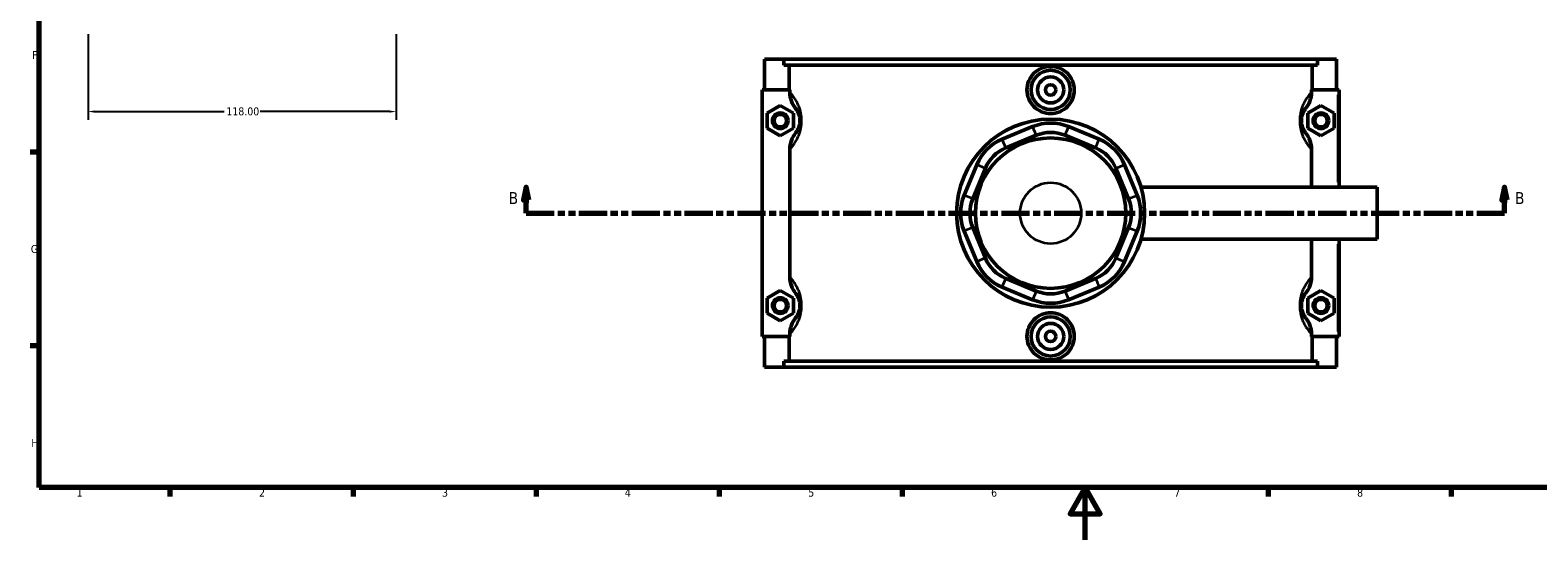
# Model space of a CAD drawing. Header units: millimetres. Extents: x 0 to 898, y -421 to 1009.
# Tile 2 of 7: x 17 to 594, y 0 to 195. Entities that reach past the tile are written whole.
import ezdxf

# ---------------------------------------------------------------- set-up
doc = ezdxf.new("R2010")
doc.units = ezdxf.units.MM
doc.linetypes.add('DOUBLE_DASH_CHAIN', pattern=[1.2403, 0.6614, -0.0827, 0.1654, -0.0827, 0.1654, -0.0827])
for name, color, linetype, lineweight in [('Border (ANSI)', 7, 'Continuous', 70), ('Dimension (ANSI)', 7, 'Continuous', 25), ('Section Line (ANSI)', 7, 'DOUBLE_DASH_CHAIN', 70), ('Visible (ANSI)', 7, 'Continuous', 50), ('Visible Narrow (ANSI)', 7, 'Continuous', 35)]:
    doc.layers.add(name, color=color, linetype=linetype, lineweight=lineweight)
doc.styles.add('Label Text (ANSI)', font='tahoma.ttf')
doc.styles.add('Note Text (ANSI)', font='tahoma.ttf')
doc.dimstyles.new('Default - mm (ANSI)', dxfattribs={"dimtxt": 3.048, "dimasz": 2.5, "dimexe": 3.175, "dimexo": 1.6002, "dimgap": 0.8, "dimtad": 0, "dimtoh": 1, "dimrnd": 1e-08, "dimzin": 4, "dimdsep": 46, "dimtxsty": 'Note Text (ANSI)', "dimcen": 0.09, "dimdle": 10, "dimclrd": 256, "dimclre": 256, "dimclrt": 230, "dimadec": 1, "dimazin": 1, "dimtfac": 1, "dimtofl": 0, "dimtmove": 0, "dimatfit": 3, "dimfxl": 1, "dimtolj": 1, "dimtzin": 4, "dimlwd": -1, "dimlwe": -1, "dimarcsym": 0})

# ---------------------------------------------------------------- blocks, each defined once
blk = doc.blocks.new('Borders Default Border')
at = {"layer": 'Border (ANSI)'}
for p, q in [((20, 148.5), (16.55, 148.5)), ((20, 74.25), (16.55, 74.25)), ((70.08, 20), (70.08, 16.55)), ((140.17, 20), (140.17, 16.55)), ((210.25, 20), (210.25, 16.55)), ((280.33, 20), (280.33, 16.55)), ((350.42, 20), (350.42, 16.55)), ((490.58, 20), (490.58, 16.55)), ((560.67, 20), (560.67, 16.55))]:
    blk.add_line(p, q, dxfattribs=at)
at = {"layer": 'Border (ANSI)', "flags": 128}
for points in [[(20, 20), (20, 574), (821, 574), (821, 20), (20, 20)], [(420.5, 0), (420.5, 20), (414.73, 10), (426.27, 10), (420.5, 20)]]:
    blk.add_lwpolyline(points, dxfattribs=at)
at = {"layer": 'Border (ANSI)', "color": 230, "true_color": 0xff0080, "char_height": 3.05, "attachment_point": 7, "style": 'Note Text (ANSI)'}
for s, insert in [('F', (17.29, 184.1)), ('G', (16.81, 109.79)), ('H', (16.97, 35.6)), ('1', (34.35, 16.55)), ('2', (104.2, 16.55)), ('3', (174.26, 16.49)), ('4', (244.23, 16.55)), ('5', (314.48, 16.49)), ('6', (384.49, 16.49)), ('7', (454.6, 16.55)), ('8', (524.63, 16.48))]:
    blk.add_mtext(s, dxfattribs=dict(at, insert=insert))
blk = doc.blocks.new('2dTransSection0')
at = {"layer": 'Section Line (ANSI)', "linetype": 'Continuous'}
for p, q in [((206.46, 135.1), (205.46, 130.1)), ((206.46, 130.1), (206.46, 135.1)), ((207.46, 130.1), (206.46, 135.1)), ((581.05, 135.1), (580.05, 130.1)), ((581.05, 130.1), (581.05, 135.1)), ((582.05, 130.1), (581.05, 135.1)), ((205.46, 130.1), (207.46, 130.1)), ((206.46, 125.1), (206.46, 130.1)), ((580.05, 130.1), (582.05, 130.1)), ((581.05, 125.1), (581.05, 130.1)), ((206.46, 125.1), (217.08, 125.1)), ((570.44, 125.1), (581.05, 125.1))]:
    blk.add_line(p, q, dxfattribs=at)
at = {"layer": 'Section Line (ANSI)', "linetype": 'DOUBLE_DASH_CHAIN', "ltscale": 16.303146}
blk.add_line((206.46, 125.1), (581.05, 125.1), dxfattribs=at)
at = {"layer": 'Section Line (ANSI)', "linetype": 'Continuous', "flags": 128}
for points in [[(207.46, 130.1), (206.46, 135.1), (205.46, 130.1), (207.46, 130.1)], [(582.05, 130.1), (581.05, 135.1), (580.05, 130.1), (582.05, 130.1)]]:
    blk.add_lwpolyline(points, dxfattribs=at)
at = {"layer": 'Section Line (ANSI)'}
for points in [[(207.46, 130.1), (206.46, 135.1), (205.46, 130.1), (207.46, 130.1)], [(582.05, 130.1), (581.05, 135.1), (580.05, 130.1), (582.05, 130.1)]]:
    blk.add_solid(points, dxfattribs=at)
at = {"layer": 'Section Line (ANSI)', "char_height": 4.57, "attachment_point": 7, "style": 'Label Text (ANSI)'}
for insert in [(199.71, 128.6), (585.01, 128.6)]:
    blk.add_mtext('B', dxfattribs=dict(at, insert=insert))
blk = doc.blocks.new('*D8')
at = {"layer": 'Defpoints', "color": 0, "transparency": 16777216}
for p in [(38.72, 195.18), (156.72, 195.18), (156.72, 164)]:
    blk.add_point(p, dxfattribs=at)
at = {"layer": 'Dimension (ANSI)', "transparency": 16777216}
for p, q in [((38.72, 193.58), (38.72, 160.83)), ((156.72, 193.58), (156.72, 160.83)), ((41.22, 164), (90.88, 164)), ((154.22, 164), (104.56, 164))]:
    blk.add_line(p, q, dxfattribs=at)
for points in [[(41.22, 164.42), (41.22, 163.59), (38.72, 164)], [(154.22, 164.42), (154.22, 163.59), (156.72, 164)]]:
    blk.add_solid(points, dxfattribs=at)
at = {"layer": 'Dimension (ANSI)', "color": 230, "true_color": 0xff0080, "transparency": 16777216, "insert": (91.68, 165.6), "char_height": 3.048, "attachment_point": 1, "style": 'Note Text (ANSI)'}
blk.add_mtext('\\A1;118.00', dxfattribs=at)

msp = doc.modelspace()

# ---------------------------------------------------------------- linework, layer by layer
at = {"layer": 'Visible (ANSI)'}
for p, q in [((297.781, 184.101), (297.781, 172.301)), ((297.781, 184.101), (305.077, 184.101)), ((305.077, 184.101), (509.486, 184.101)), ((305.077, 181.741), (305.077, 184.101)), ((509.486, 181.741), (305.077, 181.741)), ((307.179, 172.301), (307.179, 181.741)), ((507.384, 172.301), (507.384, 181.741)), ((509.486, 184.101), (509.486, 181.741)), ((509.486, 184.101), (516.781, 184.101)), ((516.781, 184.101), (516.781, 172.301)), ((307.409, 172.301), (296.781, 172.301)), ((296.781, 172.301), (296.781, 77.901)), ((307.409, 172.301), (307.409, 171.399)), ((507.154, 171.399), (507.154, 172.301)), ((507.154, 172.301), (517.281, 172.301)), ((517.281, 172.301), (517.781, 172.301)), ((517.781, 135.101), (517.781, 172.301)), ((298.781, 163.387), (303.781, 166.274)), ((298.781, 157.614), (298.781, 163.387)), ((303.781, 166.274), (308.781, 163.387)), ((308.781, 163.387), (308.781, 157.614)), ((510.781, 166.274), (505.781, 163.387)), ((505.781, 163.387), (505.781, 157.614)), ((515.781, 163.387), (510.781, 166.274)), ((515.781, 157.614), (515.781, 163.387)), ((303.781, 154.727), (298.781, 157.614)), ((308.781, 157.614), (303.781, 154.727)), ((400.393, 158.247), (388.714, 153.41)), ((425.849, 153.41), (414.17, 158.247)), ((505.781, 157.614), (510.781, 154.727)), ((510.781, 154.727), (515.781, 157.614)), ((390.091, 150.084), (401.771, 154.921)), ((412.792, 154.921), (424.471, 150.084)), ((307.409, 149.602), (307.409, 100.599)), ((507.154, 135.101), (507.154, 149.602)), ((378.972, 143.668), (374.134, 131.989)), ((377.46, 130.611), (382.298, 142.29)), ((432.264, 142.29), (437.102, 130.611)), ((440.428, 131.989), (435.59, 143.668)), ((441.864, 135.101), (532.281, 135.101)), ((532.281, 115.101), (532.281, 135.101)), ((374.134, 118.212), (378.972, 106.533)), ((382.298, 107.911), (377.46, 119.59)), ((437.102, 119.59), (432.264, 107.911)), ((435.59, 106.533), (440.428, 118.212)), ((441.864, 115.101), (532.281, 115.101)), ((507.154, 100.599), (507.154, 115.101)), ((517.781, 77.901), (517.781, 115.101)), ((401.771, 95.28), (390.091, 100.117)), ((424.471, 100.117), (412.792, 95.28)), ((298.781, 92.587), (303.781, 95.474)), ((298.781, 86.814), (298.781, 92.587)), ((303.781, 95.474), (308.781, 92.587)), ((308.781, 92.587), (308.781, 86.814)), ((388.714, 96.791), (400.393, 91.954)), ((414.17, 91.954), (425.849, 96.791)), ((510.781, 95.474), (505.781, 92.587)), ((505.781, 92.587), (505.781, 86.814)), ((515.781, 92.587), (510.781, 95.474)), ((515.781, 86.814), (515.781, 92.587)), ((303.781, 83.927), (298.781, 86.814)), ((308.781, 86.814), (303.781, 83.927)), ((505.781, 86.814), (510.781, 83.927)), ((510.781, 83.927), (515.781, 86.814)), ((296.781, 77.901), (307.409, 77.901)), ((297.781, 77.901), (297.781, 66.101)), ((307.179, 68.461), (307.179, 77.901)), ((307.409, 78.802), (307.409, 77.901)), ((507.154, 77.901), (507.154, 78.802)), ((517.281, 77.901), (507.154, 77.901)), ((507.384, 68.461), (507.384, 77.901)), ((516.781, 77.901), (516.781, 66.101)), ((517.781, 77.901), (517.281, 77.901)), ((305.077, 66.101), (297.781, 66.101)), ((509.486, 68.461), (305.077, 68.461)), ((305.077, 66.101), (305.077, 68.461)), ((305.077, 66.101), (509.486, 66.101)), ((509.486, 68.461), (509.486, 66.101)), ((516.781, 66.101), (509.486, 66.101))]:
    msp.add_line(p, q, dxfattribs=at)
for centre, radius in [((407.281, 172.301), 7.5), ((407.281, 172.301), 5), ((407.281, 172.301), 2), ((303.781, 160.501), 3), ((303.781, 160.501), 2.4), ((510.781, 160.501), 3), ((510.781, 160.501), 2.4), ((407.281, 125.101), 36), ((407.281, 125.101), 28.8), ((303.781, 89.701), 3), ((510.781, 89.701), 3), ((303.781, 89.701), 2.4), ((510.781, 89.701), 2.4), ((407.281, 77.901), 7.5), ((407.281, 77.901), 5), ((407.281, 77.901), 2)]:
    msp.add_circle(centre, radius, dxfattribs=at)
for centre, radius, start, end in [((407.281, 141.617), 18, 67.5, 112.5), ((407.281, 141.617), 14.4, 67.5, 112.5), ((395.602, 136.78), 18, 112.5, 157.5), ((418.96, 136.78), 18, 22.5, 67.5), ((395.602, 136.78), 14.4, 112.5, 157.5), ((418.96, 136.78), 14.4, 22.5, 67.5), ((390.764, 125.101), 18, 157.5, 202.5), ((390.764, 125.101), 14.4, 157.5, 202.5), ((423.798, 125.101), 14.4, 337.5, 22.5), ((423.798, 125.101), 18, 337.5, 22.5), ((395.602, 113.421), 18, 202.5, 247.5), ((395.602, 113.421), 14.4, 202.5, 247.5), ((418.96, 113.421), 14.4, 292.5, 337.5), ((418.96, 113.421), 18, 292.5, 337.5), ((407.281, 108.584), 14.4, 247.5, 292.5), ((407.281, 108.584), 18, 247.5, 292.5)]:
    msp.add_arc(centre, radius, start, end, dxfattribs=at)
for points, knots in [([(416.339, 172.301), (416.339, 171.164), (416.11, 169.953), (415.182, 167.728), (414.483, 166.713), (412.874, 165.114), (411.856, 164.422), (409.627, 163.504), (408.416, 163.278), (406.146, 163.278), (404.935, 163.504), (402.706, 164.422), (401.689, 165.114), (400.079, 166.713), (399.38, 167.728), (398.453, 169.953), (398.224, 171.164), (398.224, 173.437), (398.453, 174.648), (399.38, 176.873), (400.079, 177.888), (401.689, 179.487), (402.706, 180.179), (404.935, 181.097), (406.146, 181.323), (408.416, 181.323), (409.627, 181.097), (411.856, 180.179), (412.874, 179.487), (414.483, 177.888), (415.182, 176.873), (416.11, 174.648), (416.339, 173.437), (416.339, 172.301)], [0, 0, 0, 0, 0.3408608, 0.3408608, 0.6817217, 0.6817217, 1.0222791, 1.0222791, 1.3628365, 1.3628365, 1.703394, 1.703394, 2.0439514, 2.0439514, 2.3848122, 2.3848122, 2.7256731, 2.7256731, 3.0665339, 3.0665339, 3.4073947, 3.4073947, 3.7479522, 3.7479522, 4.0885096, 4.0885096, 4.429067, 4.429067, 4.7696244, 4.7696244, 5.1104853, 5.1104853, 5.4513461, 5.4513461, 5.4513461, 5.4513461]), ([(307.409, 171.399), (307.409, 170.246), (307.623, 169.103), (308.411, 166.994), (308.96, 166.035), (309.644, 165.178)], [-0.67568477, -0.67568477, -0.67568477, -0.67568477, -0.32906402, -0.32906402, 0, 0, 0, 0]), ([(504.918, 165.178), (505.607, 166.041), (506.159, 167.006), (506.942, 169.117), (507.154, 170.253), (507.154, 171.399)], [-0.67459021, -0.67459021, -0.67459021, -0.67459021, -0.34391216, -0.34391216, 0, 0, 0, 0]), ([(309.644, 165.178), (309.702, 165.105), (309.761, 165.028), (309.97, 164.745), (310.125, 164.513), (310.405, 164.027), (310.528, 163.79), (310.727, 163.337), (310.805, 163.141), (310.957, 162.696), (311.031, 162.444), (311.136, 161.98), (311.174, 161.781), (311.236, 161.356), (311.258, 161.129), (311.278, 160.767), (311.281, 160.634), (311.281, 160.501), (311.281, 160.367), (311.278, 160.234), (311.258, 159.872), (311.236, 159.645), (311.174, 159.22), (311.136, 159.021), (311.031, 158.557), (310.957, 158.305), (310.805, 157.86), (310.727, 157.664), (310.528, 157.211), (310.405, 156.974), (310.125, 156.488), (309.97, 156.256), (309.761, 155.973), (309.702, 155.896), (309.644, 155.823)], [1.0447043, 1.0447043, 1.0447043, 1.0447043, 1.2047052, 1.2047052, 1.5935878, 1.5935878, 1.8927283, 1.8927283, 2.0919613, 2.0919613, 2.3069676, 2.3069676, 2.4548444, 2.4548444, 2.6087362, 2.6087362, 2.6966063, 2.6966063, 2.6966063, 2.7844765, 2.7844765, 2.9383682, 2.9383682, 3.0862451, 3.0862451, 3.3012513, 3.3012513, 3.5004843, 3.5004843, 3.7996248, 3.7996248, 4.1885074, 4.1885074, 4.3485083, 4.3485083, 4.3485083, 4.3485083]), ([(504.918, 155.823), (504.86, 155.896), (504.801, 155.973), (504.592, 156.256), (504.437, 156.488), (504.157, 156.974), (504.034, 157.211), (503.836, 157.664), (503.758, 157.86), (503.606, 158.305), (503.532, 158.557), (503.426, 159.021), (503.388, 159.22), (503.327, 159.645), (503.304, 159.872), (503.285, 160.234), (503.281, 160.367), (503.281, 160.501), (503.281, 160.634), (503.285, 160.767), (503.304, 161.129), (503.327, 161.356), (503.388, 161.781), (503.426, 161.98), (503.532, 162.444), (503.606, 162.696), (503.758, 163.141), (503.836, 163.337), (504.034, 163.79), (504.157, 164.027), (504.437, 164.513), (504.592, 164.745), (504.801, 165.028), (504.86, 165.105), (504.918, 165.178)], [1.0447043, 1.0447043, 1.0447043, 1.0447043, 1.2047056, 1.2047056, 1.5935881, 1.5935881, 1.8927285, 1.8927285, 2.0919614, 2.0919614, 2.3069676, 2.3069676, 2.4548444, 2.4548444, 2.6087362, 2.6087362, 2.6966063, 2.6966063, 2.6966063, 2.7844765, 2.7844765, 2.9383682, 2.9383682, 3.086245, 3.086245, 3.3012513, 3.3012513, 3.5004842, 3.5004842, 3.7996246, 3.7996246, 4.188507, 4.188507, 4.3485083, 4.3485083, 4.3485083, 4.3485083]), ([(309.644, 155.823), (308.955, 154.96), (308.403, 153.995), (307.62, 151.884), (307.409, 150.748), (307.409, 149.602)], [-0.67459021, -0.67459021, -0.67459021, -0.67459021, -0.34391216, -0.34391216, 0, 0, 0, 0]), ([(507.154, 149.602), (507.154, 150.755), (506.939, 151.898), (506.152, 154.007), (505.603, 154.966), (504.918, 155.823)], [-0.67568477, -0.67568477, -0.67568477, -0.67568477, -0.32906402, -0.32906402, 0, 0, 0, 0]), ([(307.409, 100.599), (307.409, 99.446), (307.623, 98.303), (308.411, 96.194), (308.96, 95.235), (309.644, 94.378)], [-0.67568477, -0.67568477, -0.67568477, -0.67568477, -0.32906402, -0.32906402, 0, 0, 0, 0]), ([(504.918, 94.378), (505.607, 95.241), (506.159, 96.206), (506.942, 98.317), (507.154, 99.453), (507.154, 100.599)], [-0.67459021, -0.67459021, -0.67459021, -0.67459021, -0.34391216, -0.34391216, 0, 0, 0, 0]), ([(309.644, 94.378), (309.702, 94.305), (309.761, 94.228), (309.97, 93.945), (310.125, 93.713), (310.405, 93.227), (310.528, 92.99), (310.727, 92.537), (310.805, 92.341), (310.957, 91.896), (311.031, 91.644), (311.136, 91.18), (311.174, 90.981), (311.236, 90.556), (311.258, 90.329), (311.278, 89.967), (311.281, 89.834), (311.281, 89.701), (311.281, 89.567), (311.278, 89.434), (311.258, 89.072), (311.236, 88.845), (311.174, 88.42), (311.136, 88.221), (311.031, 87.757), (310.957, 87.505), (310.805, 87.06), (310.727, 86.864), (310.528, 86.411), (310.405, 86.174), (310.125, 85.688), (309.97, 85.456), (309.761, 85.173), (309.702, 85.096), (309.644, 85.023)], [1.0447043, 1.0447043, 1.0447043, 1.0447043, 1.2047055, 1.2047055, 1.593588, 1.593588, 1.8927284, 1.8927284, 2.0919614, 2.0919614, 2.3069676, 2.3069676, 2.4548444, 2.4548444, 2.6087362, 2.6087362, 2.6966063, 2.6966063, 2.6966063, 2.7844765, 2.7844765, 2.9383682, 2.9383682, 3.0862451, 3.0862451, 3.3012513, 3.3012513, 3.5004842, 3.5004842, 3.7996246, 3.7996246, 4.1885071, 4.1885071, 4.3485083, 4.3485083, 4.3485083, 4.3485083]), ([(504.918, 85.023), (504.86, 85.096), (504.801, 85.173), (504.592, 85.456), (504.437, 85.688), (504.157, 86.174), (504.034, 86.411), (503.836, 86.864), (503.758, 87.06), (503.606, 87.505), (503.532, 87.757), (503.426, 88.221), (503.388, 88.42), (503.327, 88.845), (503.304, 89.072), (503.285, 89.434), (503.281, 89.567), (503.281, 89.701), (503.281, 89.834), (503.285, 89.967), (503.304, 90.329), (503.327, 90.556), (503.388, 90.981), (503.426, 91.18), (503.532, 91.644), (503.606, 91.896), (503.758, 92.341), (503.836, 92.537), (504.034, 92.99), (504.157, 93.227), (504.437, 93.713), (504.592, 93.945), (504.801, 94.228), (504.86, 94.305), (504.918, 94.378)], [1.044033, 1.044033, 1.044033, 1.044033, 1.2040403, 1.2040403, 1.5929208, 1.5929208, 1.8920596, 1.8920596, 2.0912909, 2.0912909, 2.3062968, 2.3062968, 2.4541732, 2.4541732, 2.6080649, 2.6080649, 2.695935, 2.695935, 2.695935, 2.7838051, 2.7838051, 2.9376968, 2.9376968, 3.0855732, 3.0855732, 3.3005791, 3.3005791, 3.4998104, 3.4998104, 3.7989492, 3.7989492, 4.1878297, 4.1878297, 4.347837, 4.347837, 4.347837, 4.347837]), ([(416.339, 77.901), (416.339, 76.764), (416.11, 75.553), (415.182, 73.328), (414.483, 72.313), (412.874, 70.714), (411.856, 70.022), (409.627, 69.104), (408.416, 68.878), (406.146, 68.878), (404.935, 69.104), (402.706, 70.022), (401.689, 70.714), (400.079, 72.313), (399.38, 73.328), (398.453, 75.553), (398.224, 76.764), (398.224, 77.901), (398.224, 79.037), (398.453, 80.248), (399.38, 82.473), (400.079, 83.488), (401.689, 85.087), (402.706, 85.779), (404.935, 86.697), (406.146, 86.923), (408.416, 86.923), (409.627, 86.697), (411.856, 85.779), (412.874, 85.087), (414.483, 83.488), (415.182, 82.473), (416.11, 80.248), (416.339, 79.037), (416.339, 77.901)], [2.7256731, 2.7256731, 2.7256731, 2.7256731, 3.0665339, 3.0665339, 3.4073947, 3.4073947, 3.7479522, 3.7479522, 4.0885096, 4.0885096, 4.429067, 4.429067, 4.7696244, 4.7696244, 5.1104853, 5.1104853, 5.4513461, 5.4513461, 5.4513461, 5.792207, 5.792207, 6.1330678, 6.1330678, 6.4736252, 6.4736252, 6.8141826, 6.8141826, 7.1547401, 7.1547401, 7.4952975, 7.4952975, 7.8361583, 7.8361583, 8.1770192, 8.1770192, 8.1770192, 8.1770192]), ([(309.644, 85.023), (308.955, 84.16), (308.403, 83.195), (307.62, 81.084), (307.409, 79.948), (307.409, 78.802)], [-0.67459021, -0.67459021, -0.67459021, -0.67459021, -0.34391216, -0.34391216, 0, 0, 0, 0]), ([(507.154, 78.802), (507.154, 79.955), (506.939, 81.098), (506.152, 83.207), (505.603, 84.166), (504.918, 85.023)], [-0.67568477, -0.67568477, -0.67568477, -0.67568477, -0.32906402, -0.32906402, 0, 0, 0, 0])]:
    msp.add_open_spline(points, degree=3, knots=knots, dxfattribs=at)
at = {"layer": 'Visible Narrow (ANSI)'}
for p, q in [((517.281, 170.441), (517.281, 136.961)), ((401.702, 155.088), (400.462, 158.081)), ((412.861, 155.088), (414.101, 158.081)), ((388.783, 153.243), (390.022, 150.25)), ((424.54, 150.25), (425.78, 153.243)), ((382.132, 142.359), (379.138, 143.599)), ((432.431, 142.359), (435.424, 143.599)), ((377.294, 130.68), (374.301, 131.92)), ((437.268, 130.68), (440.262, 131.92)), ((377.294, 119.521), (374.301, 118.281)), ((437.268, 119.521), (440.262, 118.281)), ((517.281, 113.241), (517.281, 79.761)), ((382.132, 107.842), (379.138, 106.602)), ((432.431, 107.842), (435.424, 106.602)), ((390.022, 99.951), (388.783, 96.958)), ((424.54, 99.951), (425.78, 96.958)), ((401.702, 95.113), (400.462, 92.12)), ((412.861, 95.113), (414.101, 92.12))]:
    msp.add_line(p, q, dxfattribs=at)
msp.add_circle((407.281, 125.101), 11.697, dxfattribs=at)
for points, knots in [([(307.88, 150.11), (308.047, 150.299), (308.22, 150.502), (308.754, 151.164), (309.129, 151.673), (309.803, 152.743), (310.1, 153.265), (310.579, 154.26), (310.767, 154.691), (311.134, 155.671), (311.311, 156.225), (311.566, 157.245), (311.658, 157.684), (311.806, 158.619), (311.861, 159.117), (311.907, 159.915), (311.916, 160.208), (311.916, 160.501), (311.916, 160.793), (311.907, 161.086), (311.861, 161.884), (311.806, 162.382), (311.658, 163.317), (311.566, 163.756), (311.311, 164.776), (311.134, 165.331), (310.767, 166.31), (310.579, 166.741), (310.1, 167.736), (309.803, 168.258), (309.129, 169.328), (308.754, 169.837), (308.22, 170.499), (308.047, 170.702), (307.88, 170.891)], [-4.3822098, -4.3822098, -4.3822098, -4.3822098, -4.1885074, -4.1885074, -3.7996248, -3.7996248, -3.5004843, -3.5004843, -3.3012513, -3.3012513, -3.0862451, -3.0862451, -2.9383682, -2.9383682, -2.7844765, -2.7844765, -2.6966063, -2.6966063, -2.6966063, -2.6087362, -2.6087362, -2.4548444, -2.4548444, -2.3069676, -2.3069676, -2.0919613, -2.0919613, -1.8927283, -1.8927283, -1.5935878, -1.5935878, -1.2047052, -1.2047052, -1.0110028, -1.0110028, -1.0110028, -1.0110028]), ([(506.683, 170.891), (506.515, 170.702), (506.342, 170.499), (505.809, 169.837), (505.434, 169.328), (504.76, 168.258), (504.463, 167.736), (503.983, 166.741), (503.796, 166.31), (503.429, 165.331), (503.251, 164.776), (502.996, 163.756), (502.905, 163.317), (502.757, 162.382), (502.702, 161.884), (502.655, 161.086), (502.647, 160.793), (502.647, 160.501), (502.647, 160.208), (502.655, 159.915), (502.702, 159.117), (502.757, 158.619), (502.905, 157.684), (502.996, 157.245), (503.251, 156.225), (503.429, 155.671), (503.796, 154.691), (503.983, 154.26), (504.463, 153.265), (504.76, 152.743), (505.434, 151.673), (505.809, 151.164), (506.342, 150.502), (506.515, 150.299), (506.683, 150.11)], [-4.3822098, -4.3822098, -4.3822098, -4.3822098, -4.188507, -4.188507, -3.7996246, -3.7996246, -3.5004842, -3.5004842, -3.3012513, -3.3012513, -3.086245, -3.086245, -2.9383682, -2.9383682, -2.7844765, -2.7844765, -2.6966063, -2.6966063, -2.6966063, -2.6087362, -2.6087362, -2.4548444, -2.4548444, -2.3069676, -2.3069676, -2.0919614, -2.0919614, -1.8927285, -1.8927285, -1.5935881, -1.5935881, -1.2047056, -1.2047056, -1.0110028, -1.0110028, -1.0110028, -1.0110028]), ([(307.88, 79.31), (308.047, 79.499), (308.22, 79.702), (308.754, 80.364), (309.129, 80.873), (309.803, 81.943), (310.1, 82.465), (310.579, 83.46), (310.767, 83.891), (311.134, 84.871), (311.311, 85.425), (311.566, 86.445), (311.658, 86.884), (311.806, 87.819), (311.861, 88.317), (311.907, 89.115), (311.916, 89.408), (311.916, 89.701), (311.916, 89.993), (311.907, 90.286), (311.861, 91.084), (311.806, 91.582), (311.658, 92.517), (311.566, 92.956), (311.311, 93.976), (311.134, 94.531), (310.767, 95.51), (310.579, 95.941), (310.1, 96.936), (309.803, 97.458), (309.129, 98.528), (308.754, 99.037), (308.22, 99.699), (308.047, 99.902), (307.88, 100.091)], [-4.3822098, -4.3822098, -4.3822098, -4.3822098, -4.1885071, -4.1885071, -3.7996246, -3.7996246, -3.5004842, -3.5004842, -3.3012513, -3.3012513, -3.0862451, -3.0862451, -2.9383682, -2.9383682, -2.7844765, -2.7844765, -2.6966063, -2.6966063, -2.6966063, -2.6087362, -2.6087362, -2.4548444, -2.4548444, -2.3069676, -2.3069676, -2.0919614, -2.0919614, -1.8927284, -1.8927284, -1.593588, -1.593588, -1.2047055, -1.2047055, -1.0110028, -1.0110028, -1.0110028, -1.0110028]), ([(506.683, 100.091), (506.515, 99.902), (506.342, 99.699), (505.809, 99.037), (505.434, 98.528), (504.76, 97.458), (504.463, 96.936), (503.983, 95.941), (503.796, 95.51), (503.429, 94.531), (503.251, 93.976), (502.996, 92.956), (502.905, 92.517), (502.757, 91.582), (502.702, 91.084), (502.655, 90.286), (502.647, 89.993), (502.647, 89.701), (502.647, 89.408), (502.655, 89.115), (502.702, 88.317), (502.757, 87.819), (502.905, 86.884), (502.996, 86.445), (503.251, 85.425), (503.429, 84.871), (503.796, 83.891), (503.983, 83.46), (504.463, 82.465), (504.76, 81.943), (505.434, 80.873), (505.809, 80.364), (506.342, 79.702), (506.515, 79.499), (506.683, 79.31)], [-4.3815385, -4.3815385, -4.3815385, -4.3815385, -4.1878297, -4.1878297, -3.7989492, -3.7989492, -3.4998104, -3.4998104, -3.3005791, -3.3005791, -3.0855732, -3.0855732, -2.9376968, -2.9376968, -2.7838051, -2.7838051, -2.695935, -2.695935, -2.695935, -2.6080649, -2.6080649, -2.4541732, -2.4541732, -2.3062968, -2.3062968, -2.0912909, -2.0912909, -1.8920596, -1.8920596, -1.5929208, -1.5929208, -1.2040403, -1.2040403, -1.0103315, -1.0103315, -1.0103315, -1.0103315])]:
    msp.add_open_spline(points, degree=3, knots=knots, dxfattribs=at)

# ---------------------------------------------------------------- block references
msp.add_blockref('Borders Default Border', (0, 0))
at = {"layer": 'Section Line (ANSI)'}
msp.add_blockref('2dTransSection0', (0, 0), dxfattribs=at)

# ---------------------------------------------------------------- dimensions: what is measured, and where the dimension line sits
at = {"layer": 'Dimension (ANSI)'}
dim = msp.add_linear_dim(base=(156.715, 164.004), p1=(38.715, 195.181), p2=(156.715, 195.181), dimstyle='Default - mm (ANSI)', override={"dimtoh": 0, "dimdec": 2, "dimtp": 0, "dimtm": 0, "dimtdec": 2, "dimatfit": 1}, dxfattribs=at)
dim.commit()
dim.dimension.update_dxf_attribs({"geometry": '*D8', "text_midpoint": (97.715, 164.004), "dimtype": 160})

doc.saveas('drawing.dxf')
